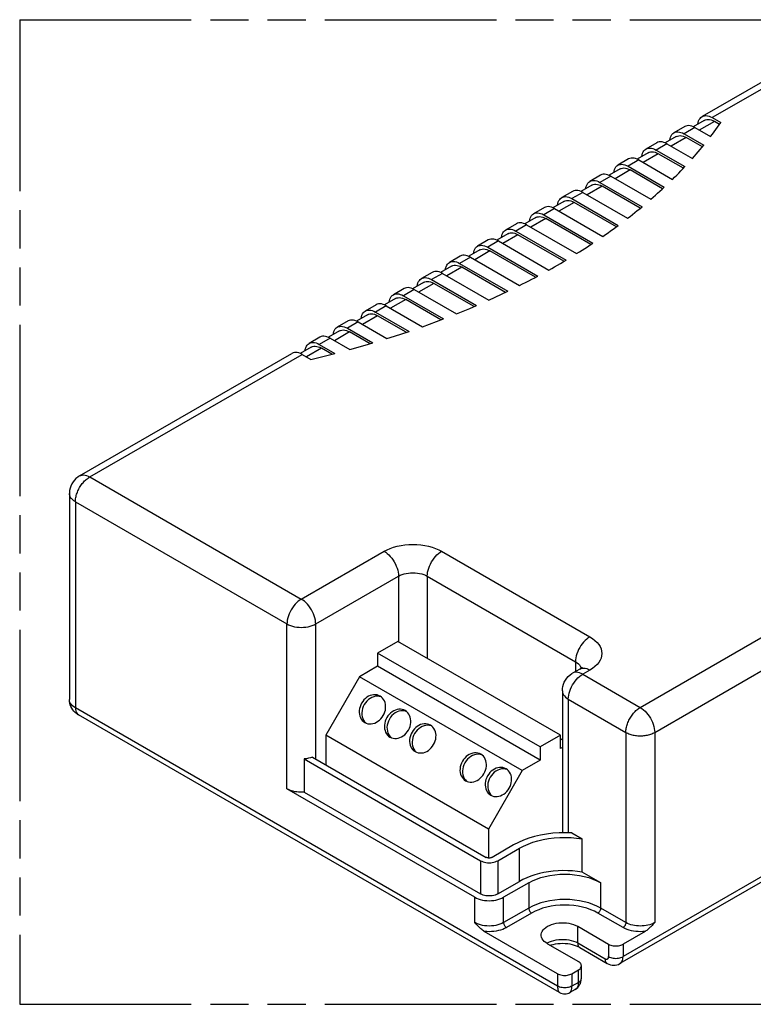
# Model space of a CAD drawing. Header units: millimetres. Extents: x 0 to 210, y 0 to 297.
# Tile 6 of 9: x 50 to 87, y 208 to 258. Entities that reach past the tile are written whole.
import ezdxf

# ---------------------------------------------------------------- set-up
doc = ezdxf.new("R2010")
doc.units = ezdxf.units.MM
doc.header["$LTSCALE"] = 19.36
doc.linetypes.add('PHANTOM', pattern=[0.8, 0.45, -0.05, 0.1, -0.05, 0.1, -0.05])
doc.layers.get('0').update_dxf_attribs({"linetype": 'CONTINUOUS'})
doc.layers.add('DEFAULT_3', color=7, linetype='PHANTOM')
doc.layers.add('Z_AXIS', color=7, linetype='CONTINUOUS')

msp = doc.modelspace()

# ---------------------------------------------------------------- linework, layer by layer
at = {"color": 7, "linetype": 'Continuous'}
for p, q in [((91.712, 256.766), (84.7706, 252.7584)), ((84.8802, 252.5685), (84.3211, 252.2458)), ((85.2873, 252.7072), (85.7282, 252.4527)), ((85.6647, 252.3628), (85.3969, 252.5174)), ((83.8938, 252.2522), (83.3458, 251.9358)), ((84.4105, 252.201), (85.205, 251.7423)), ((83.4554, 251.7459), (82.8963, 251.4232)), ((83.8625, 251.8846), (84.8599, 251.3087)), ((84.7892, 251.223), (83.9721, 251.6948)), ((82.469, 251.4295), (81.921, 251.1132)), ((82.4377, 251.062), (83.9003, 250.2175)), ((82.9857, 251.3784), (84.2799, 250.6312)), ((81.0442, 250.6069), (80.4962, 250.2905)), ((82.0306, 250.9233), (81.4715, 250.6005)), ((81.5608, 250.5558), (83.2666, 249.571)), ((83.8228, 250.1357), (82.5473, 250.8721)), ((80.6058, 250.1007), (80.0467, 249.7779)), ((81.0128, 250.2394), (82.8544, 249.1762)), ((82.7703, 249.0981), (81.1224, 250.0495)), ((79.6194, 249.7843), (79.0714, 249.4679)), ((80.136, 249.7331), (82.1694, 248.5592)), ((79.181, 249.2781), (78.6219, 248.9553)), ((79.588, 249.4168), (81.7257, 248.1826)), ((81.6354, 248.1081), (79.6976, 249.2269)), ((78.1946, 248.9617), (77.6465, 248.6453)), ((78.1632, 248.5941), (80.5171, 247.2351)), ((78.7112, 248.9105), (80.9913, 247.5942)), ((76.7697, 248.1391), (76.2217, 247.8227)), ((77.7561, 248.4555), (77.1971, 248.1327)), ((77.2864, 248.0879), (79.7346, 246.6745)), ((80.4208, 247.1642), (78.2728, 248.4043)), ((76.3313, 247.6329), (75.7723, 247.3101)), ((76.7384, 247.7715), (79.2306, 246.3327)), ((79.1284, 246.2652), (76.848, 247.5817)), ((75.3449, 247.3165), (74.7969, 247.0001)), ((75.8616, 247.2653), (78.4007, 245.7994)), ((74.9065, 246.8103), (74.3474, 246.4875)), ((75.3136, 246.9489), (77.8674, 245.4745)), ((77.7593, 245.4104), (75.4232, 246.7591)), ((73.9201, 246.4939), (73.3721, 246.1775)), ((73.8888, 246.1263), (76.4279, 244.6604)), ((74.4368, 246.4427), (76.9905, 244.9683)), ((72.4953, 245.6713), (71.9473, 245.3549)), ((73.4817, 245.9877), (72.9226, 245.6649)), ((73.012, 245.6201), (75.5042, 244.1812)), ((76.3139, 244.5996), (73.9984, 245.9365)), ((72.0569, 245.165), (71.4978, 244.8423)), ((72.464, 245.3037), (74.9121, 243.8903)), ((74.7922, 243.8329), (72.5736, 245.1139)), ((71.0705, 244.8487), (70.5225, 244.5323)), ((71.5871, 244.7975), (73.9411, 243.4385)), ((69.6457, 244.026), (69.0977, 243.7097)), ((70.6321, 244.3424), (70.073, 244.0196)), ((71.0391, 244.4811), (73.3192, 243.1647)), ((73.1933, 243.1108), (71.1487, 244.2913)), ((69.2073, 243.5198), (68.6482, 243.197)), ((69.6143, 243.6585), (71.6477, 242.4845)), ((70.1623, 243.9749), (72.3, 242.7407)), ((68.2209, 243.2034), (67.6728, 242.887)), ((68.7375, 243.1523), (70.579, 242.0891)), ((71.5157, 242.4342), (69.7239, 243.4686)), ((67.7824, 242.6972), (67.2234, 242.3744)), ((68.1895, 242.8359), (69.8953, 241.8511)), ((69.757, 241.8044), (68.2991, 242.646)), ((66.796, 242.3808), (66.248, 242.0644)), ((66.7647, 242.0133), (68.0589, 241.2661)), ((67.3127, 242.3296), (68.7754, 241.4852)), ((65.3712, 241.5582), (64.8232, 241.2418)), ((66.3576, 241.8746), (65.7986, 241.5518)), ((65.8879, 241.507), (66.8853, 240.9312)), ((67.914, 241.2232), (66.8743, 241.8234)), ((64.9328, 241.052), (64.3737, 240.7292)), ((65.3399, 241.1906), (66.1344, 240.7319)), ((65.9825, 240.6931), (65.4495, 241.0008)), ((53.169, 234.5133), (63.9464, 240.7356)), ((64.4631, 240.6844), (64.904, 240.4299)), ((52.6523, 233.6184), (52.6523, 223.1563)), ((120.7473, 232.926), (80.5968, 209.7453)), ((69.3222, 226.1094), (68.2992, 225.5188)), ((77.5788, 221.3425), (69.3222, 226.1094)), ((68.2992, 225.5188), (68.2992, 224.8438)), ((76.5559, 220.7519), (68.2992, 225.5188)), ((68.2992, 224.8438), (67.3859, 224.3165)), ((76.5559, 220.077), (68.2992, 224.8438)), ((78.5601, 224.7053), (78.1947, 224.4944)), ((67.3859, 224.3165), (65.6688, 221.3424)), ((75.6426, 219.5496), (67.3859, 224.3165)), ((77.6781, 223.5995), (77.6781, 216.3911)), ((77.5389, 208.2791), (53.1155, 222.3796)), ((65.6688, 221.3424), (65.6688, 219.8448)), ((73.9255, 216.5755), (65.6688, 221.3424)), ((77.5788, 221.3425), (76.5559, 220.7519)), ((77.5788, 220.6675), (77.5788, 221.3425)), ((77.6781, 221.1008), (77.5788, 221.1581)), ((76.5559, 220.7519), (76.5559, 220.077)), ((77.6781, 220.7248), (77.5788, 220.6675)), ((64.5728, 220.1401), (64.5728, 218.4527)), ((64.5728, 220.1401), (73.5236, 214.9725)), ((64.9964, 220.233), (73.8159, 215.1412)), ((76.5559, 220.077), (75.6426, 219.5496)), ((75.6426, 219.5496), (73.9255, 216.5755)), ((73.2313, 213.1163), (63.696, 218.6214)), ((64.5728, 218.4527), (73.5236, 213.285)), ((73.9255, 216.5755), (73.9255, 215.1083)), ((75.2042, 215.774), (74.1081, 215.1412)), ((74.4004, 214.9725), (75.4964, 215.6053)), ((74.4004, 213.2851), (75.4964, 213.9178)), ((75.9714, 213.8546), (74.6927, 213.1163)), ((78.4557, 211.6398), (80.0266, 210.7328)), ((77.4327, 209.2353), (73.716, 211.3811)), ((81.8801, 211.3811), (80.7573, 210.7328)), ((76.9213, 210.7539), (78.4922, 209.8469)), ((78.5627, 210.5596), (79.951, 209.7581)), ((78.6435, 209.0032), (78.6435, 209.636)), ((78.1634, 209.2353), (78.4922, 209.4251)), ((78.3317, 208.4375), (78.0572, 208.279))]:
    msp.add_line(p, q, dxfattribs=at)
at = {"color": 9, "linetype": 'Continuous'}
for p, q in [((92.2287, 256.7148), (85.2873, 252.7072)), ((85.3969, 252.5174), (84.6297, 252.0744)), ((84.4105, 252.201), (83.8625, 251.8846)), ((83.9721, 251.6948), (83.2049, 251.2518)), ((82.9857, 251.3784), (82.4377, 251.062)), ((81.5608, 250.5558), (81.0128, 250.2394)), ((82.5473, 250.8721), (81.78, 250.4292)), ((81.1224, 250.0495), (80.3552, 249.6066)), ((80.136, 249.7331), (79.588, 249.4168)), ((79.6976, 249.2269), (78.9304, 248.784)), ((78.7112, 248.9105), (78.1632, 248.5941)), ((77.2864, 248.0879), (76.7384, 247.7715)), ((78.2728, 248.4043), (77.5056, 247.9614)), ((76.848, 247.5817), (76.0808, 247.1388)), ((75.8616, 247.2653), (75.3136, 246.9489)), ((75.4232, 246.7591), (74.656, 246.3161)), ((74.4368, 246.4427), (73.8888, 246.1263)), ((73.012, 245.6201), (72.464, 245.3037)), ((73.9984, 245.9365), (73.2312, 245.4935)), ((72.5736, 245.1139), (71.8064, 244.6709)), ((71.5871, 244.7975), (71.0391, 244.4811)), ((71.1487, 244.2913), (70.3815, 243.8483)), ((70.1623, 243.9749), (69.6143, 243.6585)), ((68.7375, 243.1523), (68.1895, 242.8359)), ((69.7239, 243.4686), (68.9567, 243.0257)), ((68.2991, 242.646), (67.5319, 242.2031)), ((67.3127, 242.3296), (66.7647, 242.0133)), ((65.8879, 241.507), (65.3399, 241.1906)), ((66.8743, 241.8234), (66.1071, 241.3805)), ((65.4495, 241.0008), (64.6823, 240.5579)), ((53.6856, 234.4621), (64.4631, 240.6844)), ((53.6856, 234.4621), (64.4266, 228.2609)), ((52.955, 233.1965), (52.955, 222.7344)), ((52.955, 233.1965), (63.696, 226.9953)), ((120.9078, 233.2808), (80.7573, 210.1)), ((64.4266, 228.2609), (68.628, 230.6866)), ((71.5507, 230.6866), (79.0767, 226.3415)), ((65.1573, 226.9954), (69.3587, 229.421)), ((69.3587, 229.421), (69.3587, 226.0883)), ((70.82, 229.421), (70.82, 225.2446)), ((70.82, 229.421), (78.346, 225.076)), ((81.6341, 222.7558), (89.3427, 227.2063)), ((63.696, 218.6214), (63.696, 226.9953)), ((65.1573, 220.1401), (65.1573, 226.9954)), ((82.3648, 221.4902), (90.0734, 225.9408)), ((78.346, 225.076), (78.346, 224.5817)), ((78.5601, 224.7053), (78.6212, 224.7331)), ((78.5907, 224.8512), (78.6228, 224.7869)), ((78.6228, 224.7869), (78.6327, 224.7531)), ((79.0767, 224.6541), (78.7114, 224.4432)), ((78.7114, 224.4432), (81.6341, 222.7558)), ((77.9807, 223.1776), (80.9034, 221.4902)), ((77.9807, 223.1776), (77.9807, 216.3896)), ((77.4327, 208.6025), (52.955, 222.7344)), ((80.9034, 221.4902), (80.9034, 211.8297)), ((82.3648, 221.4902), (82.3648, 211.8297)), ((73.5236, 214.9725), (73.5236, 213.285)), ((74.4004, 214.9725), (74.4004, 213.2851)), ((75.9714, 213.8546), (75.9714, 212.5679)), ((79.6247, 212.5679), (79.6247, 213.8546)), ((73.2313, 211.8296), (73.2313, 213.1163)), ((74.6927, 211.8296), (74.6927, 213.1163)), ((75.9714, 212.5679), (74.6927, 211.8296)), ((80.9034, 211.8297), (79.6247, 212.5679)), ((76.1175, 212.3148), (74.8388, 211.5765)), ((80.7573, 211.5765), (79.4786, 212.3148)), ((78.4557, 210.7961), (78.4557, 211.6398)), ((78.4557, 210.7961), (79.844, 209.9946)), ((80.0266, 210.7328), (80.0266, 210.1)), ((80.7573, 210.7328), (80.7573, 210.1)), ((77.4327, 209.2353), (77.4327, 208.6025)), ((78.1634, 209.2353), (78.1634, 208.6025)), ((78.4922, 208.7923), (78.4922, 209.4251)), ((78.4922, 208.7923), (78.1634, 208.6025))]:
    msp.add_line(p, q, dxfattribs=at)
at = {"color": 7, "linetype": 'Continuous'}
for points in [[(84.5625, 252.3851), (84.5749, 252.4626), (84.5977, 252.5404), (84.629, 252.6098), (84.6688, 252.6697), (84.7162, 252.7195), (84.7707, 252.7583)], [(84.7707, 252.7583), (84.8319, 252.7862), (84.8988, 252.8023), (84.9705, 252.8067), (85.0462, 252.7991), (85.1248, 252.7799), (85.205, 252.7493), (85.2873, 252.7072)], [(84.8802, 252.5685), (84.9413, 252.5963), (85.0082, 252.6124), (85.0799, 252.6169), (85.1556, 252.6093), (85.2343, 252.5901), (85.3146, 252.5595), (85.3969, 252.5174)], [(84.4105, 252.201), (84.3281, 252.2431), (84.2478, 252.2737), (84.169, 252.2929), (84.0933, 252.3005), (84.0216, 252.296), (83.9547, 252.2799), (83.8938, 252.2521)], [(83.1377, 251.5625), (83.1501, 251.64), (83.1729, 251.7178), (83.2042, 251.7872), (83.2439, 251.8471), (83.2914, 251.8969), (83.3458, 251.9357)], [(83.3458, 251.9357), (83.4071, 251.9636), (83.474, 251.9797), (83.5457, 251.9841), (83.6214, 251.9765), (83.7, 251.9573), (83.7802, 251.9267), (83.8625, 251.8846)], [(83.4554, 251.7459), (83.5165, 251.7737), (83.5833, 251.7898), (83.655, 251.7942), (83.7308, 251.7867), (83.8095, 251.7675), (83.8898, 251.7369), (83.9721, 251.6948)], [(81.7129, 250.7399), (81.7253, 250.8174), (81.7481, 250.8952), (81.7794, 250.9646), (81.8191, 251.0244), (81.8665, 251.0743), (81.921, 251.1131)], [(81.921, 251.1131), (81.9823, 251.141), (82.0492, 251.1571), (82.1209, 251.1615), (82.1965, 251.1539), (82.2752, 251.1347), (82.3554, 251.1041), (82.4377, 251.062)], [(82.9857, 251.3784), (82.9033, 251.4205), (82.823, 251.4511), (82.7442, 251.4703), (82.6685, 251.4779), (82.5967, 251.4734), (82.5299, 251.4572), (82.469, 251.4295)], [(81.5608, 250.5558), (81.4785, 250.5979), (81.3981, 250.6285), (81.3194, 250.6477), (81.2436, 250.6552), (81.1719, 250.6508), (81.1051, 250.6346), (81.0442, 250.6069)], [(82.0306, 250.9233), (82.0917, 250.9511), (82.1585, 250.9672), (82.2302, 250.9716), (82.3059, 250.9641), (82.3847, 250.9449), (82.4649, 250.9143), (82.5473, 250.8721)], [(80.288, 249.9173), (80.3005, 249.9948), (80.3233, 250.0726), (80.3546, 250.142), (80.3943, 250.2018), (80.4417, 250.2517), (80.4962, 250.2905)], [(80.4962, 250.2905), (80.5575, 250.3184), (80.6244, 250.3345), (80.6961, 250.3388), (80.7717, 250.3313), (80.8504, 250.312), (80.9306, 250.2814), (81.0128, 250.2394)], [(80.6058, 250.1007), (80.6669, 250.1285), (80.7337, 250.1446), (80.8054, 250.149), (80.8811, 250.1415), (80.9598, 250.1223), (81.0401, 250.0916), (81.1224, 250.0495)], [(79.0714, 249.4679), (79.1327, 249.4958), (79.1996, 249.5119), (79.2712, 249.5162), (79.3469, 249.5087), (79.4256, 249.4894), (79.5058, 249.4588), (79.588, 249.4168)], [(80.136, 249.7331), (80.0537, 249.7753), (79.9733, 249.8059), (79.8946, 249.8251), (79.8188, 249.8326), (79.7471, 249.8282), (79.6803, 249.812), (79.6194, 249.7843)], [(78.7112, 248.9105), (78.6288, 248.9527), (78.5485, 248.9833), (78.4698, 249.0025), (78.394, 249.01), (78.3223, 249.0056), (78.2554, 248.9894), (78.1946, 248.9617)], [(78.8632, 249.0947), (78.8757, 249.1722), (78.8984, 249.25), (78.9298, 249.3193), (78.9695, 249.3792), (79.0169, 249.429), (79.0714, 249.4679)], [(79.181, 249.278), (79.2421, 249.3059), (79.3089, 249.322), (79.3806, 249.3264), (79.4563, 249.3188), (79.535, 249.2996), (79.6153, 249.269), (79.6976, 249.2269)], [(77.4384, 248.272), (77.4509, 248.3496), (77.4736, 248.4274), (77.505, 248.4967), (77.5447, 248.5566), (77.5921, 248.6064), (77.6466, 248.6453)], [(77.6466, 248.6453), (77.7079, 248.6732), (77.7747, 248.6892), (77.8464, 248.6936), (77.9221, 248.686), (78.0008, 248.6668), (78.081, 248.6362), (78.1632, 248.5941)], [(77.7562, 248.4554), (77.8172, 248.4833), (77.8841, 248.4994), (77.9558, 248.5038), (78.0315, 248.4962), (78.1102, 248.477), (78.1905, 248.4464), (78.2728, 248.4043)], [(77.2864, 248.0879), (77.204, 248.1301), (77.1237, 248.1607), (77.0449, 248.1799), (76.9692, 248.1874), (76.8975, 248.183), (76.8306, 248.1668), (76.7698, 248.139)], [(76.0136, 247.4494), (76.0261, 247.5269), (76.0488, 247.6048), (76.0802, 247.6741), (76.1199, 247.734), (76.1673, 247.7838), (76.2218, 247.8227)], [(76.2218, 247.8227), (76.2831, 247.8506), (76.3499, 247.8666), (76.4216, 247.871), (76.4973, 247.8634), (76.576, 247.8442), (76.6562, 247.8136), (76.7384, 247.7715)], [(76.3314, 247.6328), (76.3924, 247.6606), (76.4593, 247.6768), (76.531, 247.6812), (76.6067, 247.6736), (76.6854, 247.6544), (76.7657, 247.6238), (76.848, 247.5817)], [(74.5888, 246.6268), (74.6012, 246.7043), (74.624, 246.7821), (74.6553, 246.8515), (74.6951, 246.9114), (74.7425, 246.9612), (74.797, 247)], [(74.797, 247), (74.8582, 247.0279), (74.9251, 247.044), (74.9968, 247.0484), (75.0725, 247.0408), (75.1511, 247.0216), (75.2313, 246.991), (75.3136, 246.9489)], [(75.8616, 247.2653), (75.7792, 247.3074), (75.6989, 247.3381), (75.6201, 247.3573), (75.5444, 247.3648), (75.4727, 247.3603), (75.4058, 247.3442), (75.345, 247.3164)], [(74.4368, 246.4427), (74.3544, 246.4848), (74.2741, 246.5155), (74.1953, 246.5347), (74.1196, 246.5422), (74.0479, 246.5377), (73.981, 246.5216), (73.9201, 246.4938)], [(74.9066, 246.8102), (74.9676, 246.838), (75.0345, 246.8541), (75.1062, 246.8586), (75.1819, 246.851), (75.2606, 246.8318), (75.3409, 246.8012), (75.4232, 246.7591)], [(73.164, 245.8042), (73.1764, 245.8817), (73.1992, 245.9595), (73.2305, 246.0289), (73.2702, 246.0888), (73.3177, 246.1386), (73.3721, 246.1774)], [(73.3721, 246.1774), (73.4334, 246.2053), (73.5003, 246.2214), (73.572, 246.2258), (73.6477, 246.2182), (73.7263, 246.199), (73.8065, 246.1684), (73.8888, 246.1263)], [(73.4817, 245.9876), (73.5428, 246.0154), (73.6096, 246.0315), (73.6813, 246.036), (73.7571, 246.0284), (73.8358, 246.0092), (73.9161, 245.9786), (73.9984, 245.9365)], [(73.012, 245.6201), (72.9296, 245.6622), (72.8493, 245.6928), (72.7705, 245.712), (72.6948, 245.7196), (72.623, 245.7151), (72.5562, 245.699), (72.4953, 245.6712)], [(71.7392, 244.9816), (71.7516, 245.0591), (71.7744, 245.1369), (71.8057, 245.2063), (71.8454, 245.2662), (71.8928, 245.316), (71.9473, 245.3548)], [(71.9473, 245.3548), (72.0086, 245.3827), (72.0755, 245.3988), (72.1472, 245.4032), (72.2228, 245.3956), (72.3015, 245.3764), (72.3817, 245.3458), (72.464, 245.3037)], [(72.0569, 245.165), (72.118, 245.1928), (72.1848, 245.2089), (72.2565, 245.2133), (72.3322, 245.2058), (72.411, 245.1866), (72.4912, 245.156), (72.5736, 245.1139)], [(70.3143, 244.159), (70.3268, 244.2365), (70.3496, 244.3143), (70.3809, 244.3837), (70.4206, 244.4435), (70.468, 244.4934), (70.5225, 244.5322)], [(70.5225, 244.5322), (70.5838, 244.5601), (70.6507, 244.5762), (70.7224, 244.5806), (70.798, 244.573), (70.8767, 244.5538), (70.9569, 244.5232), (71.0391, 244.4811)], [(71.5871, 244.7975), (71.5048, 244.8396), (71.4244, 244.8702), (71.3457, 244.8894), (71.2699, 244.897), (71.1982, 244.8925), (71.1314, 244.8764), (71.0705, 244.8486)], [(70.1623, 243.9749), (70.08, 244.017), (69.9996, 244.0476), (69.9209, 244.0668), (69.8451, 244.0743), (69.7734, 244.0699), (69.7066, 244.0537), (69.6457, 244.026)], [(70.6321, 244.3424), (70.6932, 244.3702), (70.76, 244.3863), (70.8317, 244.3907), (70.9074, 244.3832), (70.9862, 244.364), (71.0664, 244.3334), (71.1487, 244.2913)], [(68.8895, 243.3364), (68.902, 243.4139), (68.9247, 243.4917), (68.9561, 243.5611), (68.9958, 243.6209), (69.0432, 243.6708), (69.0977, 243.7096)], [(69.0977, 243.7096), (69.159, 243.7375), (69.2259, 243.7536), (69.2975, 243.7579), (69.3732, 243.7504), (69.4519, 243.7311), (69.5321, 243.7005), (69.6143, 243.6585)], [(69.2073, 243.5198), (69.2684, 243.5476), (69.3352, 243.5637), (69.4069, 243.5681), (69.4826, 243.5606), (69.5613, 243.5414), (69.6416, 243.5107), (69.7239, 243.4686)], [(68.7375, 243.1523), (68.6551, 243.1944), (68.5748, 243.225), (68.4961, 243.2442), (68.4203, 243.2517), (68.3486, 243.2473), (68.2817, 243.2311), (68.2209, 243.2034)], [(67.4647, 242.5138), (67.4772, 242.5913), (67.4999, 242.6691), (67.5313, 242.7384), (67.571, 242.7983), (67.6184, 242.8481), (67.6729, 242.887)], [(67.6729, 242.887), (67.7342, 242.9149), (67.801, 242.931), (67.8727, 242.9353), (67.9484, 242.9278), (68.0271, 242.9085), (68.1073, 242.8779), (68.1895, 242.8359)], [(67.7825, 242.6972), (67.8435, 242.725), (67.9104, 242.7411), (67.9821, 242.7455), (68.0578, 242.738), (68.1365, 242.7187), (68.2168, 242.6881), (68.2991, 242.646)], [(66.0399, 241.6912), (66.0524, 241.7687), (66.0751, 241.8465), (66.1065, 241.9158), (66.1462, 241.9757), (66.1936, 242.0255), (66.2481, 242.0644)], [(66.2481, 242.0644), (66.3094, 242.0923), (66.3762, 242.1083), (66.4479, 242.1127), (66.5236, 242.1051), (66.6023, 242.0859), (66.6825, 242.0553), (66.7647, 242.0133)], [(67.3127, 242.3296), (67.2303, 242.3718), (67.15, 242.4024), (67.0712, 242.4216), (66.9955, 242.4291), (66.9238, 242.4247), (66.8569, 242.4085), (66.7961, 242.3808)], [(65.8879, 241.507), (65.8055, 241.5492), (65.7252, 241.5798), (65.6464, 241.599), (65.5707, 241.6065), (65.499, 241.6021), (65.4321, 241.5859), (65.3713, 241.5581)], [(66.3577, 241.8745), (66.4187, 241.9024), (66.4856, 241.9185), (66.5573, 241.9229), (66.633, 241.9153), (66.7117, 241.8961), (66.792, 241.8655), (66.8743, 241.8234)], [(64.6151, 240.8685), (64.6275, 240.9461), (64.6503, 241.0239), (64.6816, 241.0932), (64.7214, 241.1531), (64.7688, 241.2029), (64.8233, 241.2418)], [(64.8233, 241.2418), (64.8845, 241.2697), (64.9514, 241.2857), (65.0231, 241.2901), (65.0988, 241.2825), (65.1774, 241.2633), (65.2576, 241.2327), (65.3399, 241.1906)], [(64.9329, 241.0519), (64.9939, 241.0798), (65.0608, 241.0959), (65.1325, 241.1003), (65.2082, 241.0927), (65.2869, 241.0735), (65.3672, 241.0429), (65.4495, 241.0008)], [(64.4631, 240.6844), (64.3807, 240.7265), (64.3004, 240.7572), (64.2216, 240.7764), (64.1459, 240.7839), (64.0742, 240.7794), (64.0073, 240.7633), (63.9464, 240.7355)], [(53.169, 234.5133), (53.0745, 234.4516), (52.9863, 234.3791), (52.9061, 234.2967), (52.835, 234.2051), (52.7744, 234.1056), (52.7252, 233.9995), (52.6881, 233.8881), (52.664, 233.7731), (52.653, 233.6556), (52.6523, 233.6184)], [(78.6767, 224.7852), (78.6822, 224.7954), (78.6851, 224.7999), (78.6799, 224.7939), (78.6655, 224.7797), (78.6411, 224.7591), (78.6061, 224.7339), (78.5601, 224.7053)], [(77.6781, 223.5995), (77.6842, 223.7121), (77.7029, 223.8247), (77.7342, 223.9355), (77.778, 224.0427), (77.8338, 224.145), (77.9011, 224.2407), (77.979, 224.3285), (78.0665, 224.4069), (78.1628, 224.4752), (78.1947, 224.4944)], [(53.1155, 222.3796), (53.0299, 222.435), (52.9525, 222.4972), (52.8842, 222.5648), (52.8243, 222.6377), (52.7729, 222.7156), (52.7302, 222.7977), (52.6965, 222.8835), (52.6721, 222.9724), (52.6573, 223.0638), (52.6523, 223.1563)], [(64.9964, 220.233), (64.8972, 220.1996), (64.7935, 220.173), (64.6854, 220.1532), (64.5728, 220.1401)], [(64.5728, 218.4527), (64.477, 218.4474), (64.3816, 218.4473), (64.2863, 218.4522), (64.1921, 218.4623), (64.1, 218.4773), (64.0107, 218.4972), (63.925, 218.5217), (63.8435, 218.5508), (63.7673, 218.584), (63.696, 218.6214)], [(74.1081, 215.1412), (74.0831, 215.129), (74.0558, 215.1193), (74.0259, 215.1121), (73.9943, 215.1078), (73.962, 215.1063), (73.9297, 215.1078), (73.8982, 215.1121), (73.8682, 215.1193), (73.8409, 215.129), (73.8159, 215.1412)], [(73.5236, 214.9725), (73.5852, 214.9414), (73.652, 214.9156), (73.7248, 214.8949), (73.8015, 214.8798), (73.8811, 214.8707), (73.962, 214.8676), (74.0429, 214.8707), (74.1225, 214.8798), (74.1992, 214.8949), (74.272, 214.9156), (74.3388, 214.9414), (74.4004, 214.9725)], [(73.2313, 213.1163), (73.3183, 213.0715), (73.4122, 213.033), (73.5137, 213.0007), (73.6207, 212.9751), (73.7321, 212.9566), (73.8463, 212.9453), (73.962, 212.9416), (74.0777, 212.9453), (74.1919, 212.9566), (74.3033, 212.9751), (74.4103, 213.0007), (74.5118, 213.033), (74.6057, 213.0715), (74.6927, 213.1163)], [(74.4004, 213.2851), (74.3388, 213.254), (74.272, 213.2282), (74.1992, 213.2075), (74.1225, 213.1924), (74.0429, 213.1833), (73.962, 213.1802), (73.8811, 213.1833), (73.8015, 213.1924), (73.7248, 213.2075), (73.652, 213.2282), (73.5852, 213.254), (73.5236, 213.285)], [(73.716, 211.3811), (73.6735, 211.4078), (73.6296, 211.439), (73.5843, 211.4749), (73.5377, 211.5151), (73.4897, 211.5594), (73.4405, 211.6074), (73.3901, 211.6589), (73.3384, 211.7134), (73.2855, 211.7702), (73.2313, 211.8296)], [(76.6035, 211.1967), (76.6055, 211.2347), (76.6212, 211.3098), (76.6527, 211.3832), (76.699, 211.4539), (76.76, 211.5209), (76.8344, 211.5832), (76.9213, 211.6398), (77.0193, 211.69), (77.1272, 211.7329), (77.2432, 211.7681), (77.3657, 211.7949), (77.4929, 211.813), (77.623, 211.8221), (77.754, 211.8221), (77.8841, 211.813), (78.0113, 211.7949), (78.1338, 211.768), (78.2498, 211.7329), (78.3568, 211.6903), (78.4557, 211.6398)], [(82.3648, 211.8297), (82.3001, 211.7591), (82.2679, 211.7243), (82.2357, 211.69), (82.2033, 211.656), (82.1705, 211.6224), (82.1373, 211.5893), (82.1035, 211.5567), (82.0689, 211.5245), (82.0335, 211.4932), (81.997, 211.4628), (81.9594, 211.4337), (81.9204, 211.4065), (81.8801, 211.3811)], [(76.9213, 210.7539), (76.8339, 210.811), (76.76, 210.8728), (76.6991, 210.9398), (76.6526, 211.0105), (76.6213, 211.0839), (76.6054, 211.159), (76.6035, 211.1967)], [(78.5627, 210.5596), (78.4868, 210.5994), (78.3995, 210.6372), (78.3016, 210.6717), (78.1942, 210.7018), (78.0785, 210.7266), (77.9562, 210.7451), (77.8293, 210.7568), (77.6999, 210.7612), (77.5702, 210.7581), (77.4422, 210.7476), (77.3183, 210.7301), (77.2003, 210.7061), (77.0903, 210.6764), (77.0685, 210.6689)], [(80.0266, 210.7328), (80.0779, 210.7069), (80.1336, 210.6854), (80.1943, 210.6682), (80.2582, 210.6556), (80.3245, 210.6481), (80.392, 210.6455), (80.4594, 210.6481), (80.5257, 210.6556), (80.5897, 210.6682), (80.6503, 210.6854), (80.706, 210.7069), (80.7573, 210.7328)], [(78.6435, 209.636), (78.6391, 209.675), (78.6259, 209.7132), (78.6042, 209.7502), (78.5743, 209.7852), (78.5371, 209.8173), (78.4922, 209.8469)], [(78.4922, 209.4251), (78.5371, 209.4547), (78.5743, 209.4869), (78.6042, 209.5219), (78.6259, 209.5588), (78.6391, 209.5971), (78.6435, 209.636)], [(79.951, 209.7581), (80.034, 209.7168), (80.1182, 209.6876), (80.202, 209.6702), (80.2852, 209.664), (80.367, 209.6686), (80.4468, 209.6838), (80.524, 209.7095), (80.5968, 209.7453)], [(77.4327, 209.2353), (77.484, 209.2094), (77.5397, 209.1879), (77.6004, 209.1706), (77.6644, 209.1581), (77.7306, 209.1505), (77.7981, 209.1479), (77.8655, 209.1505), (77.9318, 209.1581), (77.9958, 209.1706), (78.0564, 209.1879), (78.1121, 209.2094), (78.1634, 209.2353)], [(78.3317, 208.4375), (78.3971, 208.4812), (78.4573, 208.534), (78.5106, 208.595), (78.5563, 208.6639), (78.5933, 208.7398), (78.6207, 208.8221), (78.6377, 208.9104), (78.6435, 209.0032)], [(77.5397, 208.2786), (77.6021, 208.248), (77.6679, 208.226), (77.7359, 208.2131), (77.8051, 208.2094), (77.8742, 208.215), (77.9419, 208.2298), (78.007, 208.2535), (78.0564, 208.2786)]]:
    msp.add_lwpolyline(points, dxfattribs=at)
at = {"color": 9, "linetype": 'Continuous'}
for points in [[(53.169, 234.5133), (53.2301, 234.541), (53.2969, 234.5572), (53.3686, 234.5616), (53.4443, 234.5541), (53.523, 234.5348), (53.6038, 234.504), (53.6856, 234.4621)], [(52.955, 233.1965), (52.9563, 233.2481), (52.9603, 233.3011), (52.9669, 233.3552), (52.9761, 233.4104), (52.988, 233.4662), (53.0023, 233.5227), (53.0191, 233.5793), (53.0384, 233.6361), (53.06, 233.693), (53.0839, 233.7496), (53.11, 233.8058), (53.1383, 233.8613), (53.1685, 233.9158), (53.2006, 233.9693), (53.2344, 234.0215), (53.2699, 234.0722), (53.3069, 234.1213), (53.3454, 234.1686), (53.3852, 234.214), (53.4261, 234.2572), (53.4679, 234.2981), (53.5106, 234.3365), (53.5538, 234.3722), (53.5975, 234.4051), (53.6415, 234.4351), (53.6856, 234.4621)], [(52.955, 233.1965), (52.9123, 233.2227), (52.8724, 233.2503), (52.8354, 233.2793), (52.8015, 233.3096), (52.7709, 233.3409), (52.7435, 233.3733), (52.7197, 233.4064), (52.6993, 233.4404), (52.6825, 233.4751), (52.6694, 233.5103), (52.6599, 233.5459), (52.6542, 233.5818), (52.6523, 233.6184)], [(68.628, 230.6866), (68.7781, 230.7651), (68.9398, 230.8344), (69.1139, 230.8947), (69.2976, 230.945), (69.4888, 230.9845), (69.6856, 231.0131), (69.8865, 231.0302), (70.0894, 231.036), (70.2922, 231.0302), (70.4931, 231.0131), (70.69, 230.9845), (70.8811, 230.945), (71.0648, 230.8947), (71.239, 230.8344), (71.4006, 230.7651), (71.5507, 230.6866)], [(68.628, 230.6866), (68.7098, 230.634), (68.7906, 230.5715), (68.8693, 230.4999), (68.945, 230.42), (69.0167, 230.3328), (69.0836, 230.2395), (69.1447, 230.1412), (69.1993, 230.0391), (69.2467, 229.9345), (69.2863, 229.8289), (69.3177, 229.7233), (69.3404, 229.6193), (69.3541, 229.5181), (69.3587, 229.421)], [(70.82, 229.421), (70.8246, 229.5181), (70.8384, 229.6193), (70.861, 229.7233), (70.8924, 229.8289), (70.932, 229.9346), (70.9794, 230.0391), (71.034, 230.1412), (71.0951, 230.2395), (71.162, 230.3328), (71.2337, 230.42), (71.3094, 230.4999), (71.3881, 230.5716), (71.4689, 230.634), (71.5507, 230.6866)], [(69.3587, 229.421), (69.4451, 229.4656), (69.5396, 229.5043), (69.641, 229.5367), (69.7481, 229.5623), (69.8594, 229.5808), (69.9737, 229.592), (70.0894, 229.5957), (70.2051, 229.592), (70.3193, 229.5808), (70.4306, 229.5623), (70.5377, 229.5367), (70.6391, 229.5043), (70.7336, 229.4656), (70.82, 229.421)], [(64.4266, 228.2609), (64.3456, 228.2089), (64.2653, 228.1469), (64.1866, 228.0755), (64.1108, 227.9957), (64.0389, 227.9085), (63.9719, 227.8151), (63.9107, 227.7167), (63.8559, 227.6145), (63.8083, 227.5098), (63.7686, 227.4039), (63.7371, 227.2982), (63.7143, 227.194), (63.7006, 227.0926), (63.696, 226.9953)], [(65.1573, 226.9954), (65.1527, 227.0925), (65.139, 227.1937), (65.1163, 227.2977), (65.0849, 227.4032), (65.0453, 227.5089), (64.9979, 227.6134), (64.9433, 227.7155), (64.8822, 227.8138), (64.8154, 227.9072), (64.7437, 227.9943), (64.668, 228.0742), (64.5892, 228.1459), (64.5084, 228.2084), (64.4266, 228.2609)], [(63.696, 226.9953), (63.7825, 226.9507), (63.8772, 226.9119), (63.9788, 226.8795), (64.0861, 226.8539), (64.1977, 226.8354), (64.3122, 226.8243), (64.428, 226.8206), (64.5438, 226.8245), (64.6583, 226.8358), (64.7697, 226.8545), (64.8768, 226.8802), (64.9779, 226.9126), (65.0718, 226.9512), (65.1573, 226.9954)], [(79.0767, 226.3415), (78.9949, 226.289), (78.9141, 226.2265), (78.8354, 226.1549), (78.7597, 226.0749), (78.688, 225.9878), (78.6211, 225.8944), (78.5601, 225.7961), (78.5055, 225.694), (78.458, 225.5895), (78.4184, 225.4838), (78.387, 225.3783), (78.3644, 225.2743), (78.3506, 225.1731), (78.346, 225.076)], [(79.0767, 226.3415), (79.2128, 226.2549), (79.3328, 226.1615), (79.4372, 226.061), (79.5244, 225.9549), (79.5928, 225.8446), (79.6422, 225.7309), (79.672, 225.6149), (79.682, 225.4978), (79.672, 225.3807), (79.6422, 225.2647), (79.5928, 225.1511), (79.5244, 225.0407), (79.4372, 224.9347), (79.3328, 224.8341), (79.2128, 224.7408), (79.0767, 224.6541)], [(78.346, 225.076), (78.4233, 225.0261), (78.4903, 224.9715), (78.5464, 224.913), (78.5907, 224.8512)], [(78.7114, 224.4432), (78.6294, 224.4852), (78.5485, 224.516), (78.4697, 224.5353), (78.3939, 224.5427), (78.322, 224.5382), (78.2551, 224.5219), (78.1947, 224.4944)], [(78.6212, 224.7331), (78.688, 224.7492), (78.7597, 224.7536), (78.8354, 224.7461), (78.9141, 224.7268), (78.9949, 224.6961), (79.0767, 224.6541)], [(77.9807, 223.1776), (77.9852, 223.2738), (77.9988, 223.3744), (78.0213, 223.4782), (78.0525, 223.5837), (78.0921, 223.6896), (78.1395, 223.7944), (78.194, 223.8966), (78.2551, 223.9951), (78.322, 224.0887), (78.3939, 224.176), (78.4697, 224.2561), (78.5485, 224.328), (78.6294, 224.3906), (78.7114, 224.4432)], [(77.6781, 223.5995), (77.6846, 223.5327), (77.704, 223.4667), (77.736, 223.4024), (77.7804, 223.3406), (77.8364, 223.2821), (77.9035, 223.2275), (77.9807, 223.1776)], [(52.955, 222.7344), (52.8777, 222.7843), (52.8107, 222.8389), (52.7546, 222.8974), (52.7103, 222.9592), (52.6782, 223.0235), (52.6588, 223.0895), (52.6523, 223.1563)], [(52.955, 222.7344), (52.9596, 222.6545), (52.9736, 222.5814), (52.9967, 222.5163), (53.0284, 222.4604), (53.0682, 222.4146), (53.1155, 222.3796)], [(80.9034, 221.4902), (80.9048, 221.542), (80.9088, 221.5952), (80.9154, 221.6495), (80.9248, 221.7048), (80.9367, 221.7609), (80.9511, 221.8175), (80.968, 221.8743), (80.9873, 221.9313), (81.0091, 221.9882), (81.0331, 222.0449), (81.0593, 222.1011), (81.0876, 222.1565), (81.1178, 222.2111), (81.1499, 222.2644), (81.1838, 222.3165), (81.2192, 222.367), (81.2562, 222.4159), (81.2945, 222.4631), (81.3342, 222.5083), (81.375, 222.5513), (81.4167, 222.5921), (81.4592, 222.6303), (81.5024, 222.6659), (81.546, 222.6988), (81.59, 222.7288), (81.6341, 222.7558)], [(81.6341, 222.7558), (81.7159, 222.7033), (81.7967, 222.6408), (81.8754, 222.5691), (81.9511, 222.4892), (82.0229, 222.4021), (82.0897, 222.3087), (82.1508, 222.2104), (82.2054, 222.1083), (82.2528, 222.0038), (82.2924, 221.8981), (82.3238, 221.7926), (82.3465, 221.6886), (82.3602, 221.5874), (82.3648, 221.4902)], [(80.9034, 221.4902), (80.9489, 221.4655), (80.997, 221.4424), (81.0474, 221.421), (81.0999, 221.4014), (81.1545, 221.3837), (81.2107, 221.3679), (81.2683, 221.3541), (81.3273, 221.3424), (81.3875, 221.3327), (81.4486, 221.3252), (81.5104, 221.3198), (81.5725, 221.3166), (81.6349, 221.3155), (81.6972, 221.3166), (81.7591, 221.3199), (81.8206, 221.3253), (81.8815, 221.3329), (81.9415, 221.3425), (82.0005, 221.3543), (82.0581, 221.368), (82.1143, 221.3838), (82.1686, 221.4015), (82.2211, 221.4211), (82.2713, 221.4424), (82.3193, 221.4655), (82.3648, 221.4902)], [(79.6247, 212.5679), (79.4369, 212.6662), (79.2333, 212.7534), (79.0158, 212.8286), (78.7867, 212.8912), (78.548, 212.9405), (78.302, 212.9761), (78.0513, 212.9975), (77.7981, 213.0047), (77.5448, 212.9975), (77.2941, 212.9761), (77.0481, 212.9405), (76.8095, 212.8912), (76.5803, 212.8286), (76.3628, 212.7534), (76.1592, 212.6662), (75.9714, 212.5679)], [(75.9714, 212.5679), (75.9732, 212.5404), (75.9785, 212.5116), (75.9873, 212.4821), (75.9993, 212.4526), (76.0142, 212.4238), (76.0316, 212.3966), (76.0512, 212.3715), (76.0723, 212.3491), (76.0946, 212.33), (76.1175, 212.3148)], [(79.4786, 212.3148), (79.305, 212.4055), (79.1187, 212.4853), (78.9185, 212.5546), (78.7076, 212.6122), (78.4879, 212.6575), (78.2616, 212.6903), (78.031, 212.71), (77.7981, 212.7167), (77.5652, 212.71), (77.3345, 212.6903), (77.1082, 212.6575), (76.8885, 212.6122), (76.6776, 212.5546), (76.4774, 212.4853), (76.2911, 212.4055), (76.1175, 212.3148)], [(79.6247, 212.5679), (79.6229, 212.5405), (79.6176, 212.5116), (79.6088, 212.4821), (79.5968, 212.4526), (79.5819, 212.4239), (79.5645, 212.3966), (79.545, 212.3715), (79.5238, 212.3491), (79.5015, 212.3301), (79.4786, 212.3148)], [(74.6927, 211.8296), (74.6059, 211.7849), (74.5112, 211.7461), (74.4097, 211.7138), (74.3027, 211.6883), (74.1913, 211.6698), (74.0773, 211.6586), (73.9623, 211.6549), (73.8475, 211.6586), (73.7341, 211.6696), (73.6232, 211.6879), (73.5158, 211.7134), (73.4137, 211.7458), (73.3185, 211.7847), (73.2313, 211.8296)], [(74.8388, 211.5765), (74.7475, 211.5289), (74.6496, 211.487), (74.5445, 211.4508), (74.4338, 211.4207), (74.3185, 211.3971), (74.1998, 211.3801), (74.0791, 211.3701), (73.9575, 211.3668), (73.8366, 211.3705), (73.716, 211.3811)], [(74.6927, 211.8296), (74.6945, 211.8022), (74.6998, 211.7734), (74.7086, 211.7438), (74.7206, 211.7143), (74.7355, 211.6856), (74.7529, 211.6583), (74.7725, 211.6332), (74.7937, 211.6109), (74.816, 211.5918), (74.8388, 211.5765)], [(80.9034, 211.8297), (80.9016, 211.8022), (80.8963, 211.7734), (80.8875, 211.7439), (80.8755, 211.7144), (80.8606, 211.6856), (80.8432, 211.6584), (80.8236, 211.6332), (80.8025, 211.6109), (80.7802, 211.5918), (80.7573, 211.5765)], [(81.8801, 211.3811), (81.7625, 211.3707), (81.6446, 211.3669), (81.5261, 211.3696), (81.4086, 211.3788), (81.294, 211.3942), (81.1814, 211.4163), (81.0702, 211.4451), (80.9618, 211.4812), (80.8577, 211.5251), (80.7573, 211.5765)], [(82.3648, 211.8297), (82.2851, 211.7882), (82.2002, 211.7524), (82.1117, 211.7225), (82.0204, 211.6982), (81.9272, 211.6794), (81.8322, 211.666), (81.7352, 211.6578), (81.6374, 211.6549), (81.5394, 211.6574), (81.4423, 211.6653), (81.3477, 211.6783), (81.2546, 211.6966), (81.1628, 211.7206), (81.0731, 211.7505), (80.986, 211.7868), (80.9034, 211.8297)], [(76.8889, 210.775), (76.9212, 210.7961), (77.0193, 210.8463)], [(77.0193, 210.8463), (77.1271, 210.8892), (77.2432, 210.9244), (77.3657, 210.9512), (77.4929, 210.9693), (77.6229, 210.9784), (77.754, 210.9784), (77.884, 210.9693), (78.0112, 210.9512), (78.1338, 210.9244), (78.2498, 210.8892), (78.3576, 210.8463), (78.4557, 210.7961)], [(78.4557, 210.7961), (78.4588, 210.7428), (78.4681, 210.6941), (78.4835, 210.6507), (78.5046, 210.6134), (78.5312, 210.5829), (78.5627, 210.5596)], [(79.844, 209.9946), (79.8648, 209.9839), (79.8851, 209.9763), (79.9048, 209.9715), (79.9236, 209.9697), (79.9415, 209.9709), (79.9582, 209.975), (79.9734, 209.982), (79.9871, 209.9918), (79.9989, 210.0043), (80.0087, 210.0193), (80.0165, 210.0368), (80.0222, 210.0562), (80.0255, 210.0773), (80.0266, 210.1)], [(80.0266, 210.1), (80.0774, 210.0743), (80.1336, 210.0526), (80.1943, 210.0354), (80.2582, 210.0228), (80.3245, 210.0152), (80.392, 210.0127), (80.4594, 210.0152), (80.5257, 210.0228), (80.5897, 210.0354), (80.6503, 210.0526), (80.7065, 210.0743), (80.7573, 210.1)], [(80.5968, 209.7453), (80.6387, 209.7753), (80.6741, 209.8129), (80.7037, 209.858), (80.7271, 209.9102), (80.7439, 209.9686), (80.754, 210.0322), (80.7573, 210.1)], [(79.844, 209.9946), (79.8471, 209.9413), (79.8564, 209.8926), (79.8718, 209.8492), (79.8929, 209.8119), (79.9195, 209.7814), (79.951, 209.7581)], [(78.4922, 208.7923), (78.5368, 208.8216), (78.5743, 208.8541), (78.6042, 208.8891), (78.6259, 208.926), (78.6391, 208.9643), (78.6435, 209.0032)], [(77.4327, 208.6025), (77.4349, 208.5363), (77.4414, 208.4757), (77.4521, 208.4215), (77.4671, 208.3743), (77.4861, 208.3348), (77.5091, 208.3034), (77.5359, 208.2809), (77.5396, 208.2787)], [(78.1634, 208.6025), (78.1126, 208.5768), (78.0564, 208.5551), (77.9958, 208.5378), (77.9318, 208.5253), (77.8656, 208.5177), (77.7981, 208.5151), (77.7307, 208.5177), (77.6644, 208.5253), (77.6004, 208.5378), (77.5398, 208.5551), (77.4836, 208.5767), (77.4327, 208.6025)], [(78.0565, 208.2787), (78.0602, 208.2809), (78.087, 208.3034), (78.11, 208.3347), (78.1291, 208.3743), (78.144, 208.4215), (78.1548, 208.4757), (78.1613, 208.5363), (78.1634, 208.6025)], [(78.4922, 208.7923), (78.4888, 208.724), (78.4787, 208.6605), (78.462, 208.6025), (78.4388, 208.5507), (78.4096, 208.5059), (78.3746, 208.4685), (78.3317, 208.4375)]]:
    msp.add_lwpolyline(points, dxfattribs=at)
at = {"layer": 'DEFAULT_3', "color": 7, "linetype": 'PHANTOM'}
for p, q in [((50.1286, 257.68), (50.1286, 207.68)), ((50.1286, 257.68), (150.1286, 257.68)), ((50.1286, 207.68), (150.1286, 207.68))]:
    msp.add_line(p, q, dxfattribs=at)
at = {"layer": 'Z_AXIS', "color": 7, "linetype": 'Continuous'}
for p, q in [((85.644, 252.3335), (85.7282, 252.4527)), ((84.7661, 251.195), (84.8599, 251.3087)), ((83.7974, 250.1089), (83.9003, 250.2175)), ((82.7427, 249.0724), (82.8544, 249.1762)), ((81.6056, 248.0836), (81.7257, 248.1826)), ((80.3889, 247.1407), (80.5171, 247.2351)), ((79.0944, 246.2427), (79.2306, 246.3327)), ((77.7232, 245.389), (77.8674, 245.4745)), ((76.2758, 244.5793), (76.4279, 244.6604)), ((73.9411, 243.4385), (74.2676, 243.587)), ((74.2676, 243.587), (74.5913, 243.7376)), ((74.5913, 243.7376), (74.9121, 243.8903)), ((72.6424, 242.8799), (72.9822, 243.0212)), ((72.9822, 243.0212), (73.3192, 243.1647)), ((72.3, 242.7407), (72.6424, 242.8799)), ((70.579, 242.0891), (70.9378, 242.2186)), ((70.9378, 242.2186), (71.294, 242.3504)), ((71.294, 242.3504), (71.6477, 242.4845)), ((68.7754, 241.4852), (69.1511, 241.6047)), ((69.1511, 241.6047), (69.5244, 241.7266)), ((69.5244, 241.7266), (69.8953, 241.8511)), ((64.904, 240.4299), (65.3162, 240.5278)), ((65.3162, 240.5278), (65.7263, 240.6285)), ((65.7263, 240.6285), (66.1344, 240.7319)), ((68.4716, 223.2947), (68.3834, 223.3183)), ((69.7503, 222.5565), (69.6621, 222.5801)), ((67.64, 222.0306), (67.7045, 221.966)), ((71.029, 221.8182), (70.9408, 221.8419)), ((68.9186, 221.2923), (68.9832, 221.2278)), ((70.1973, 220.5541), (70.2619, 220.4895)), ((73.5864, 220.3417), (73.4982, 220.3654)), ((74.8651, 219.6035), (74.7769, 219.6271)), ((72.7547, 219.0776), (72.8193, 219.0131)), ((74.0334, 218.3394), (74.098, 218.2748)), ((78.167, 216.3836), (78.6849, 216.0846)), ((78.6849, 214.3972), (78.6849, 216.0846)), ((79.6247, 213.8546), (78.6849, 214.3972))]:
    msp.add_line(p, q, dxfattribs=at)
at = {"layer": 'Z_AXIS', "color": 9, "linetype": 'Continuous'}
msp.add_line((75.4964, 213.9178), (75.4964, 215.6053), dxfattribs=at)
at = {"layer": 'Z_AXIS', "color": 7, "linetype": 'Continuous'}
for points in [[(85.205, 251.7423), (85.2952, 251.8599), (85.3842, 251.9779), (85.472, 252.0961), (85.5586, 252.2147), (85.644, 252.3335)], [(84.2799, 250.6312), (84.3794, 250.7433), (84.4777, 250.8557), (84.575, 250.9685), (84.6711, 251.0816), (84.7661, 251.195)], [(83.2666, 249.571), (83.3749, 249.6778), (83.4821, 249.7851), (83.5883, 249.8927), (83.6934, 250.0006), (83.7974, 250.1089)], [(82.1694, 248.5592), (82.286, 248.6611), (82.4017, 248.7634), (82.5164, 248.866), (82.63, 248.9691), (82.7427, 249.0724)], [(80.9913, 247.5942), (81.116, 247.6913), (81.2398, 247.7887), (81.3627, 247.8866), (81.4847, 247.9849), (81.6056, 248.0836)], [(79.7346, 246.6745), (79.8672, 246.7669), (79.999, 246.8597), (80.1299, 246.953), (80.2598, 247.0466), (80.3889, 247.1407)], [(78.4007, 245.7994), (78.5411, 245.8872), (78.6807, 245.9754), (78.8195, 246.0641), (78.9574, 246.1532), (79.0944, 246.2427)], [(76.9905, 244.9683), (77.1387, 245.0515), (77.286, 245.1352), (77.4326, 245.2193), (77.5783, 245.3039), (77.7232, 245.389)], [(75.5042, 244.1812), (75.66, 244.2599), (75.8151, 244.339), (75.9695, 244.4186), (76.123, 244.4987), (76.2758, 244.5793)], [(66.8853, 240.9312), (67.0823, 240.9853), (67.4746, 241.0957)], [(67.4746, 241.0957), (67.67, 241.1518), (68.0589, 241.2661)], [(68.4244, 223.3311), (68.3495, 223.3665), (68.2694, 223.3901), (68.1852, 223.401), (68.0985, 223.3993), (68.0107, 223.3849), (67.9234, 223.3582), (67.8381, 223.3194), (67.7561, 223.2695), (67.6789, 223.209), (67.6079, 223.1392), (67.5447, 223.0618), (67.4889, 222.9763)], [(68.3834, 223.3183), (68.2909, 223.3273), (68.1958, 223.3209), (68.1, 223.2997), (68.0057, 223.2638), (67.9145, 223.2143), (67.8286, 223.1518), (67.7494, 223.078), (67.6795, 222.9948), (67.6181, 222.9017)], [(68.5849, 222.3435), (68.6311, 222.4346), (68.6665, 222.528), (68.6914, 222.6244), (68.7052, 222.7215), (68.7075, 222.8175), (68.6984, 222.9108), (68.6779, 222.9997), (68.6465, 223.083), (68.6046, 223.1588), (68.553, 223.2263), (68.4926, 223.284), (68.4244, 223.3311)], [(67.4889, 222.9763), (67.4427, 222.8852), (67.4073, 222.7918), (67.3824, 222.6953), (67.3686, 222.5983), (67.3663, 222.5023), (67.3754, 222.409), (67.3959, 222.3201), (67.4273, 222.2368), (67.4692, 222.1609), (67.5208, 222.0935), (67.5812, 222.0358), (67.6494, 221.9887)], [(67.6181, 222.9017), (67.5681, 222.8019), (67.5311, 222.6998), (67.5067, 222.5943), (67.4956, 222.4886), (67.4983, 222.3849), (67.5143, 222.2853), (67.5439, 222.1918), (67.5859, 222.1062), (67.64, 222.0306)], [(69.7031, 222.5928), (69.6282, 222.6283), (69.5481, 222.6518), (69.4639, 222.6627), (69.3772, 222.6611), (69.2894, 222.6467), (69.2021, 222.62), (69.1167, 222.5812), (69.0347, 222.5312), (68.9576, 222.4708), (68.8865, 222.401), (68.8234, 222.3236), (68.7676, 222.238)], [(69.6621, 222.5801), (69.5696, 222.589), (69.4745, 222.5826), (69.3787, 222.5615), (69.2844, 222.5256), (69.1932, 222.4761), (69.1073, 222.4136), (69.0281, 222.3397), (68.9582, 222.2566), (68.8967, 222.1635)], [(69.8636, 221.6053), (69.9098, 221.6964), (69.9452, 221.7898), (69.9701, 221.8862), (69.9839, 221.9832), (69.9862, 222.0792), (69.9771, 222.1725), (69.9566, 222.2615), (69.9252, 222.3447), (69.8832, 222.4206), (69.8317, 222.4881), (69.7713, 222.5457), (69.7031, 222.5928)], [(67.6494, 221.9887), (67.7243, 221.9532), (67.8044, 221.9297), (67.8886, 221.9188), (67.9753, 221.9205), (68.0631, 221.9349), (68.1504, 221.9616), (68.2358, 222.0004), (68.3177, 222.0503), (68.3949, 222.1108), (68.4659, 222.1806), (68.5291, 222.258), (68.5849, 222.3435)], [(68.7676, 222.238), (68.7214, 222.1469), (68.686, 222.0536), (68.6611, 221.9571), (68.6473, 221.8601), (68.645, 221.7641), (68.6541, 221.6708), (68.6746, 221.5818), (68.706, 221.4986), (68.7479, 221.4227), (68.7995, 221.3552), (68.8599, 221.2976), (68.9281, 221.2505)], [(68.8967, 222.1635), (68.8468, 222.0637), (68.8098, 221.9616), (68.7854, 221.8561), (68.7742, 221.7504), (68.7769, 221.6467), (68.793, 221.547), (68.8226, 221.4536), (68.8646, 221.368), (68.9186, 221.2923)], [(68.9281, 221.2505), (69.003, 221.215), (69.0831, 221.1915), (69.1673, 221.1806), (69.254, 221.1822), (69.3418, 221.1967), (69.4291, 221.2234), (69.5144, 221.2621), (69.5964, 221.3121), (69.6736, 221.3726), (69.7446, 221.4423), (69.8078, 221.5197), (69.8636, 221.6053)], [(70.9818, 221.8546), (70.9069, 221.8901), (70.8267, 221.9136), (70.7426, 221.9245), (70.6559, 221.9229), (70.5681, 221.9084), (70.4808, 221.8817), (70.3954, 221.8429), (70.3134, 221.793), (70.2363, 221.7325), (70.1652, 221.6627), (70.1021, 221.5854), (70.0463, 221.4998)], [(70.9408, 221.8419), (70.8483, 221.8508), (70.7532, 221.8444), (70.6574, 221.8233), (70.5631, 221.7874), (70.4719, 221.7379), (70.386, 221.6754), (70.3068, 221.6015), (70.2369, 221.5184), (70.1754, 221.4252)], [(71.1423, 220.867), (71.1885, 220.9582), (71.2239, 221.0515), (71.2488, 221.148), (71.2626, 221.245), (71.2649, 221.341), (71.2558, 221.4343), (71.2352, 221.5233), (71.2039, 221.6065), (71.1619, 221.6824), (71.1104, 221.7498), (71.0499, 221.8075), (70.9818, 221.8546)], [(70.0463, 221.4998), (70.0001, 221.4087), (69.9647, 221.3153), (69.9398, 221.2189), (69.9259, 221.1218), (69.9237, 221.0259), (69.9328, 220.9326), (69.9533, 220.8436), (69.9847, 220.7604), (70.0266, 220.6845), (70.0782, 220.617), (70.1386, 220.5594), (70.2068, 220.5123)], [(70.1754, 221.4252), (70.1255, 221.3254), (70.0885, 221.2233), (70.0641, 221.1178), (70.0529, 221.0121), (70.0556, 220.9085), (70.0717, 220.8088), (70.1013, 220.7153), (70.1433, 220.6298), (70.1973, 220.5541)], [(70.2068, 220.5123), (70.2817, 220.4768), (70.3618, 220.4532), (70.446, 220.4424), (70.5327, 220.444), (70.6205, 220.4584), (70.7078, 220.4851), (70.7931, 220.5239), (70.8751, 220.5738), (70.9522, 220.6343), (71.0233, 220.7041), (71.0865, 220.7815), (71.1423, 220.867)], [(72.6037, 220.0233), (72.5575, 219.9322), (72.522, 219.8388), (72.4971, 219.7424), (72.4833, 219.6454), (72.4811, 219.5494), (72.4902, 219.4561), (72.5107, 219.3671), (72.5421, 219.2839), (72.584, 219.208), (72.6355, 219.1405), (72.696, 219.0829), (72.7642, 219.0358)], [(73.5392, 220.3781), (73.4643, 220.4136), (73.3841, 220.4371), (73.2999, 220.448), (73.2132, 220.4464), (73.1255, 220.432), (73.0382, 220.4053), (72.9528, 220.3665), (72.8708, 220.3165), (72.7937, 220.256), (72.7226, 220.1863), (72.6595, 220.1089), (72.6037, 220.0233)], [(73.4982, 220.3654), (73.4057, 220.3743), (73.3105, 220.3679), (73.2148, 220.3468), (73.1205, 220.3109), (73.0293, 220.2614), (72.9434, 220.1989), (72.8642, 220.125), (72.7943, 220.0419), (72.7328, 219.9488)], [(73.6997, 219.3906), (73.7458, 219.4817), (73.7813, 219.5751), (73.8062, 219.6715), (73.82, 219.7685), (73.8222, 219.8645), (73.8132, 219.9578), (73.7926, 220.0468), (73.7612, 220.13), (73.7193, 220.2059), (73.6678, 220.2734), (73.6073, 220.331), (73.5392, 220.3781)], [(72.7328, 219.9488), (72.6829, 219.849), (72.6458, 219.7469), (72.6215, 219.6414), (72.6103, 219.5357), (72.613, 219.432), (72.6291, 219.3323), (72.6587, 219.2389), (72.7007, 219.1533), (72.7547, 219.0776)], [(74.8179, 219.6399), (74.743, 219.6754), (74.6628, 219.6989), (74.5786, 219.7098), (74.4919, 219.7082), (74.4042, 219.6937), (74.3169, 219.667), (74.2315, 219.6282), (74.1495, 219.5783), (74.0724, 219.5178), (74.0013, 219.448), (73.9382, 219.3707), (73.8823, 219.2851)], [(74.7769, 219.6271), (74.6843, 219.6361), (74.5892, 219.6297), (74.4935, 219.6086), (74.3991, 219.5727), (74.308, 219.5232), (74.2221, 219.4607), (74.1429, 219.3868), (74.073, 219.3037), (74.0115, 219.2105)], [(74.9784, 218.6523), (75.0245, 218.7435), (75.06, 218.8368), (75.0849, 218.9333), (75.0987, 219.0303), (75.1009, 219.1263), (75.0919, 219.2196), (75.0713, 219.3086), (75.0399, 219.3918), (74.998, 219.4677), (74.9465, 219.5351), (74.886, 219.5928), (74.8179, 219.6399)], [(72.7642, 219.0358), (72.839, 219.0003), (72.9192, 218.9768), (73.0034, 218.9659), (73.0901, 218.9675), (73.1778, 218.982), (73.2652, 219.0086), (73.3505, 219.0474), (73.4325, 219.0974), (73.5096, 219.1579), (73.5807, 219.2276), (73.6438, 219.305), (73.6997, 219.3906)], [(73.8823, 219.2851), (73.8362, 219.194), (73.8007, 219.1006), (73.7758, 219.0042), (73.762, 218.9071), (73.7598, 218.8112), (73.7688, 218.7178), (73.7894, 218.6289), (73.8208, 218.5457), (73.8627, 218.4698), (73.9142, 218.4023), (73.9747, 218.3447), (74.0428, 218.2976)], [(74.0115, 219.2105), (73.9616, 219.1107), (73.9245, 219.0086), (73.9002, 218.9031), (73.889, 218.7974), (73.8917, 218.6938), (73.9078, 218.5941), (73.9374, 218.5006), (73.9794, 218.4151), (74.0334, 218.3394)], [(74.0428, 218.2976), (74.1177, 218.2621), (74.1979, 218.2385), (74.2821, 218.2276), (74.3688, 218.2293), (74.4565, 218.2437), (74.5439, 218.2704), (74.6292, 218.3092), (74.7112, 218.3591), (74.7883, 218.4196), (74.8594, 218.4894), (74.9225, 218.5668), (74.9784, 218.6523)], [(78.167, 216.3836), (77.8414, 216.3941), (77.518, 216.3881), (77.1955, 216.3655), (76.8777, 216.3266), (76.5671, 216.2715), (76.2661, 216.2008), (75.9772, 216.1149), (75.7025, 216.0147), (75.4451, 215.9012), (75.2042, 215.774)], [(75.4964, 215.6053), (75.7098, 215.7179), (75.9377, 215.8185), (76.181, 215.9073), (76.4368, 215.9835), (76.7033, 216.0462), (76.9783, 216.0951), (77.2597, 216.1298), (77.5453, 216.15), (77.8329, 216.1555), (78.1201, 216.1465), (78.4038, 216.1228), (78.6849, 216.0846)], [(78.6849, 214.3972), (78.4444, 214.4308), (78.2016, 214.4538), (77.9558, 214.466), (77.7092, 214.4676), (77.463, 214.4583), (77.2189, 214.4383), (76.978, 214.4076), (76.7419, 214.3666), (76.5118, 214.3153), (76.289, 214.2541), (76.075, 214.1833), (75.8708, 214.1034), (75.6781, 214.015), (75.4964, 213.9178)], [(75.9714, 213.8546), (76.1602, 213.9533), (76.3628, 214.04), (76.5803, 214.1152), (76.8095, 214.1779), (77.0482, 214.2271), (77.2941, 214.2627), (77.5449, 214.2842), (77.7981, 214.2914), (78.0513, 214.2842), (78.302, 214.2627), (78.5479, 214.2271), (78.7866, 214.1779), (79.0158, 214.1152), (79.2333, 214.04), (79.4359, 213.9533), (79.6247, 213.8546)]]:
    msp.add_lwpolyline(points, dxfattribs=at)

doc.saveas('drawing.dxf')
